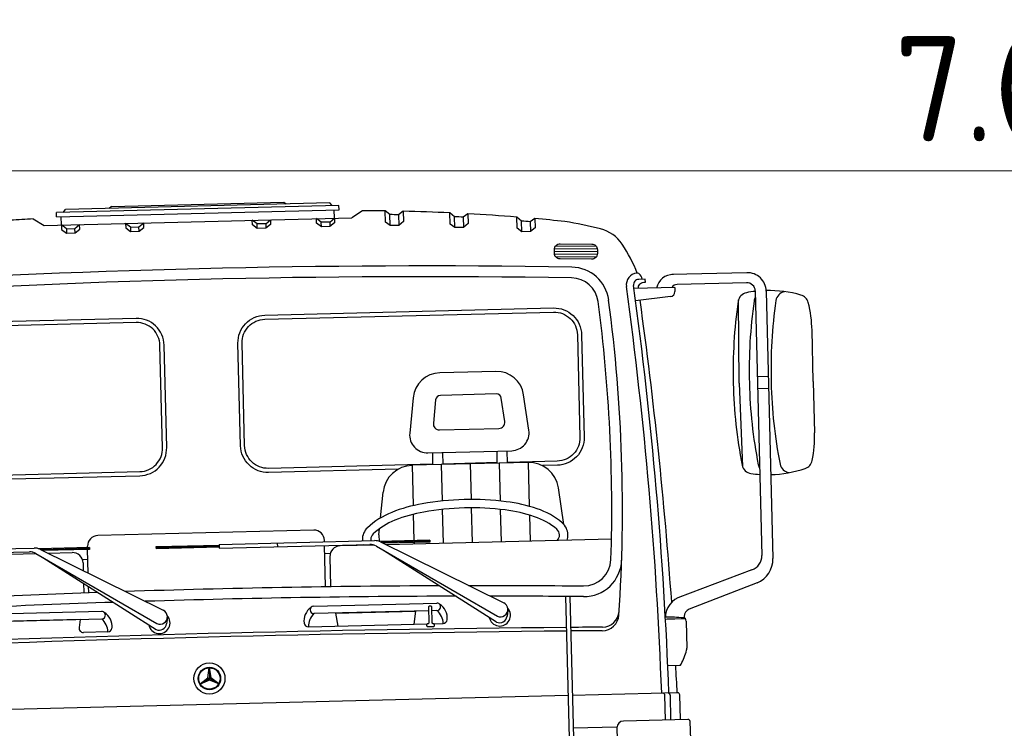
# Model space of a CAD drawing. Header units: metres. Extents: x -54 to 109, y -117 to 84.
# Tile 39 of 256: x 12.76 to 15.11, y -97.97 to -96.28. Entities that reach past the tile are written whole.
import ezdxf

# ---------------------------------------------------------------- set-up
doc = ezdxf.new("R2010")
doc.units = ezdxf.units.M
doc.layers.get('Defpoints').update_dxf_attribs({"color": 151})
doc.layers.add('X-XX-AL-AANKLEDING-SD', color=7, linetype='Continuous', lineweight=25)
doc.layers.add('X-XX-AL-M', color=7, linetype='Continuous', lineweight=18)
doc.styles.add('NLCS-ISO-M100-T25', font='NLCS-ISO.ttf', dxfattribs={"height": 0.25})
doc.dimstyles.new('NLCS-M100-T25-SCHRAP_L2_H2', dxfattribs={"dimscale": 0.1, "dimtxt": 2.5, "dimasz": 1.4, "dimexe": 2, "dimexo": 2, "dimgap": 0.7, "dimtad": 1, "dimzin": 0, "dimdsep": 46, "dimtxsty": 'NLCS-ISO-M100-T25', "dimblk": 'OBLIQUE', "dimcen": 0, "dimdle": 2, "dimclrd": 256, "dimclre": 256, "dimclrt": 256, "dimazin": 0, "dimtfac": 1, "dimtdec": 3, "dimtofl": 0, "dimtmove": 0, "dimatfit": 3, "dimldrblk": 'OBLIQUE', "dimfxl": 2, "dimfxlon": 1, "dimtfillclr": 256, "dimtolj": 1, "dimtzin": 0, "dimlwd": -1, "dimlwe": -1, "dimarcsym": 0})

# ---------------------------------------------------------------- blocks, each defined once
blk = doc.blocks.new('_Oblique')
at = {"color": 0, "linetype": 'ByBlock', "lineweight": -2}
blk.add_line((-0.5, -0.5), (0.5, 0.5), dxfattribs=at)
blk = doc.blocks.new('*D148')
at = {"layer": 'Defpoints', "color": 0, "transparency": 16777216}
for p in [(11.6272, -96.6431), (11.6272, -99.2544), (18.6272, -99.2544)]:
    blk.add_point(p, dxfattribs=at)
at = {"layer": 'X-XX-AL-M', "transparency": 16777216}
for p, q in [((11.6272, -96.8431), (11.6272, -96.4431)), ((18.6272, -96.8431), (18.6272, -96.4431)), ((18.8272, -96.6431), (11.4272, -96.6431))]:
    blk.add_line(p, q, dxfattribs=at)
at = {"layer": 'X-XX-AL-M', "transparency": 16777216, "xscale": 0.14, "yscale": 0.14, "zscale": 0.14, "rotation": 180}
blk.add_blockref('_Oblique', (11.6272, -96.6431), dxfattribs=at)
at = {"layer": 'X-XX-AL-M', "transparency": 16777216, "xscale": 0.14, "yscale": 0.14, "zscale": 0.14}
blk.add_blockref('_Oblique', (18.6272, -96.6431), dxfattribs=at)
at = {"layer": 'X-XX-AL-M', "transparency": 16777216, "insert": (15.1272, -96.4481), "char_height": 0.25, "attachment_point": 5, "style": 'NLCS-ISO-M100-T25'}
blk.add_mtext('\\A1;7.00', dxfattribs=at)
blk = doc.blocks.new('SAL-AANKLEDING_VRACHTAUTO_VOORAANZICHT-D')
for p, q in [((-0.3361, 2.6849), (-0.3361, 2.695)), ((0.3361, 2.695), (-0.3361, 2.695)), ((-0.3203, 2.695), (-0.3146, 2.7018)), ((0.3146, 2.7018), (-0.3146, 2.7018)), ((-0.205, 2.7065), (-0.2108, 2.7018)), ((-0.205, 2.7065), (0.205, 2.7065)), ((0.205, 2.7065), (0.2108, 2.7018)), ((0.3203, 2.695), (0.3146, 2.7018)), ((0.3361, 2.6849), (0.3361, 2.695)), ((-0.3915, 2.6812), (-0.3658, 2.6652)), ((-0.3361, 2.6849), (0.3361, 2.6849)), ((-0.3248, 2.6652), (-0.3248, 2.6849)), ((0.3248, 2.6652), (0.3248, 2.6849)), ((0.3915, 2.6812), (0.3658, 2.6652)), ((0.4457, 2.6528), (0.4457, 2.6794)), ((0.457, 2.6703), (0.4457, 2.6794)), ((0.457, 2.6441), (0.457, 2.6703)), ((0.4888, 2.6775), (0.4774, 2.6694)), ((0.4888, 2.6775), (0.4888, 2.6528)), ((0.5993, 2.6442), (0.5993, 2.6708)), ((0.6107, 2.6614), (0.5993, 2.6708)), ((-0.3658, 2.6652), (0.3658, 2.6652)), ((-0.3134, 2.6561), (-0.3248, 2.6652)), ((-0.3248, 2.6652), (-0.3248, 2.6542)), ((-0.3248, 2.6542), (-0.3134, 2.6455)), ((-0.3134, 2.6561), (-0.2931, 2.6561)), ((-0.3134, 2.6561), (-0.3134, 2.6455)), ((-0.2931, 2.6561), (-0.2817, 2.6652)), ((-0.2931, 2.6455), (-0.2931, 2.6561)), ((-0.2931, 2.6455), (-0.2817, 2.6542)), ((-0.2817, 2.6542), (-0.2817, 2.6652)), ((-0.1723, 2.6652), (-0.1723, 2.6542)), ((-0.1609, 2.6561), (-0.1723, 2.6652)), ((-0.1723, 2.6542), (-0.1609, 2.6455)), ((-0.1609, 2.6561), (-0.1609, 2.6455)), ((-0.1609, 2.6561), (-0.1406, 2.6561)), ((-0.1406, 2.6561), (-0.1292, 2.6652)), ((-0.1406, 2.6455), (-0.1406, 2.6561)), ((-0.1406, 2.6455), (-0.1292, 2.6542)), ((-0.1292, 2.6542), (-0.1292, 2.6652)), ((0.1292, 2.6542), (0.1292, 2.6652)), ((0.1406, 2.6561), (0.1292, 2.6652)), ((0.1406, 2.6455), (0.1292, 2.6542)), ((0.1609, 2.6561), (0.1406, 2.6561)), ((0.1406, 2.6455), (0.1406, 2.6561)), ((0.1609, 2.6561), (0.1723, 2.6652)), ((0.1609, 2.6561), (0.1609, 2.6455)), ((0.1723, 2.6542), (0.1609, 2.6455)), ((0.1723, 2.6652), (0.1723, 2.6542)), ((0.2931, 2.6561), (0.2817, 2.6652)), ((0.2817, 2.6542), (0.2817, 2.6652)), ((0.2931, 2.6455), (0.2817, 2.6542)), ((0.2931, 2.6455), (0.2931, 2.6561)), ((0.3134, 2.6561), (0.2931, 2.6561)), ((0.3134, 2.6561), (0.3248, 2.6652)), ((0.3134, 2.6561), (0.3134, 2.6455)), ((0.3248, 2.6542), (0.3134, 2.6455)), ((0.3248, 2.6652), (0.3248, 2.6542)), ((0.457, 2.6441), (0.4457, 2.6528)), ((0.4774, 2.6694), (0.4774, 2.6441)), ((0.4888, 2.6528), (0.4774, 2.6441)), ((0.6107, 2.6356), (0.6107, 2.6614)), ((0.6424, 2.6676), (0.6311, 2.6599)), ((0.6311, 2.6599), (0.6311, 2.6356)), ((0.6424, 2.6676), (0.6424, 2.6442)), ((0.7583, 2.6303), (0.7583, 2.6569)), ((0.7697, 2.647), (0.7583, 2.6569)), ((0.7697, 2.6216), (0.7697, 2.647)), ((0.8014, 2.6522), (0.79, 2.6448)), ((0.8014, 2.6522), (0.8014, 2.6303)), ((-0.3134, 2.6455), (-0.2931, 2.6455)), ((-0.1609, 2.6455), (-0.1406, 2.6455)), ((0.1609, 2.6455), (0.1406, 2.6455)), ((0.3134, 2.6455), (0.2931, 2.6455)), ((0.4774, 2.6441), (0.457, 2.6441)), ((0.6107, 2.6356), (0.5993, 2.6442)), ((0.6311, 2.6356), (0.6107, 2.6356)), ((0.6424, 2.6442), (0.6311, 2.6356)), ((0.7697, 2.6216), (0.7583, 2.6303)), ((0.79, 2.6448), (0.79, 2.6216)), ((0.8014, 2.6303), (0.79, 2.6216)), ((0.79, 2.6216), (0.7697, 2.6216)), ((0.9482, 2.5759), (0.8461, 2.5791)), ((0.9461, 2.5822), (0.8486, 2.5853)), ((0.9477, 2.5634), (0.8458, 2.5666)), ((0.9481, 2.5696), (0.8459, 2.5729)), ((0.9448, 2.5572), (0.8484, 2.5603)), ((1.3022, 2.5111), (1.124, 2.5111)), ((1.3011, 2.4872), (1.1361, 2.4872)), ((1.13, 2.4801), (1.0328, 2.4801)), ((1.13, 2.4801), (1.13, 2.4707)), ((1.3211, 2.4672), (1.3211, 1.8385)), ((1.3472, 2.4661), (1.3472, 1.8303)), ((1.1192, 2.4588), (1.0359, 2.4511)), ((1.2777, 2.2486), (1.2806, 2.4467)), ((1.4538, 2.2486), (1.4538, 2.3706)), ((1.2777, 2.2486), (1.2806, 2.0505)), ((1.3472, 2.2628), (1.3211, 2.2628)), ((1.4538, 2.2486), (1.4538, 2.1267)), ((0.5546, 2.2275), (0.5478, 2.1718)), ((0.6997, 2.2377), (0.5661, 2.2377)), ((0.7177, 2.1718), (0.7109, 2.2278)), ((1.3472, 2.2344), (1.3211, 2.2344)), ((0.562, 2.1558), (0.7035, 2.1558)), ((0.5444, 2.0732), (0.5444, 2.1021)), ((0.5684, 2.0732), (0.5684, 2.1021)), ((0.6975, 2.0732), (0.6975, 2.1021)), ((0.7215, 2.0732), (0.7215, 2.1021)), ((0.7708, 2.0732), (0.4947, 2.0732)), ((0.4947, 2.0732), (0.4947, 1.9773)), ((0.5638, 2.0732), (0.5638, 1.9867)), ((0.6328, 2.0732), (0.6328, 1.9886)), ((0.7018, 2.0732), (0.7018, 1.9833)), ((0.7708, 2.0732), (0.7708, 1.9689)), ((0.4165, 1.95), (0.4242, 2.0109)), ((0.8524, 1.9233), (0.8414, 2.0109)), ((0.6328, 1.9686), (0.6328, 1.886)), ((0.4947, 1.9568), (0.4947, 1.8944)), ((0.5638, 1.9666), (0.5638, 1.886)), ((0.7018, 1.9632), (0.7018, 1.886)), ((0.7708, 1.9479), (0.7708, 1.886)), ((0.2569, 1.9251), (-0.2569, 1.9251)), ((0.4115, 1.9103), (0.4133, 1.9244)), ((-0.779, 1.8991), (-0.4093, 1.8991)), ((-0.2819, 1.897), (-0.2819, 1.9001)), ((0.2819, 1.8965), (0.2819, 1.9001)), ((0.4115, 1.9103), (0.4115, 1.8945)), ((-0.9645, 1.886), (-0.405, 1.886)), ((-0.779, 1.8903), (-0.4207, 1.8903)), ((-0.405, 1.886), (-0.1216, 1.7124)), ((-0.2777, 1.897), (-0.3983, 1.897)), ((-0.3954, 1.8957), (-0.1057, 1.7436)), ((-0.2777, 1.8947), (-0.3934, 1.8947)), ((-0.2777, 1.8924), (-0.3891, 1.8924)), ((-0.3886, 1.8762), (-0.1237, 1.6985)), ((-0.3769, 1.886), (-0.3187, 1.886)), ((-0.2819, 1.8361), (-0.2819, 1.8924)), ((-0.2777, 1.897), (-0.2777, 1.8924)), ((-0.1192, 1.8944), (-0.1192, 1.8898)), ((0.0311, 1.8944), (-0.1192, 1.8944)), ((0.0311, 1.8921), (-0.1192, 1.8921)), ((0.0311, 1.8898), (-0.1192, 1.8898)), ((0.0311, 1.8965), (0.0311, 1.8877)), ((0.0311, 1.8965), (0.4008, 1.8965)), ((0.0311, 1.8877), (0.3893, 1.8877)), ((0.1695, 1.8965), (0.1695, 1.8877)), ((0.2819, 1.7903), (0.2819, 1.8877)), ((0.3995, 1.886), (0.3187, 1.886)), ((0.405, 1.8834), (0.6885, 1.7098)), ((0.5324, 1.8944), (0.4118, 1.8944)), ((0.4147, 1.8931), (0.7044, 1.741)), ((0.5324, 1.8921), (0.4166, 1.8921)), ((0.5324, 1.8898), (0.421, 1.8898)), ((0.9645, 1.886), (0.4286, 1.886)), ((0.4947, 1.8898), (0.4947, 1.886)), ((0.5324, 1.8944), (0.5324, 1.8898)), ((-0.2951, 1.8692), (-0.2819, 1.8692)), ((-0.2937, 1.861), (-0.2937, 1.8423)), ((0.2819, 1.8692), (0.2951, 1.8692)), ((0.2937, 1.861), (0.2937, 1.7902)), ((0.4215, 1.8736), (0.6864, 1.6959)), ((-0.2937, 1.8125), (-0.2937, 1.7902)), ((-0.2819, 1.7903), (-0.2819, 1.8046)), ((1.2966, 1.8046), (1.1186, 1.7424)), ((1.308, 1.7735), (1.1448, 1.7147)), ((-0.2525, 1.7443), (-0.5453, 1.7443)), ((0.2525, 1.7443), (0.5453, 1.7443)), ((0.8518, 1.7524), (0.8518, 0.996)), ((0.862, 1.7521), (0.862, 0.996)), ((-0.525, 1.7266), (-0.2525, 1.7266)), ((-0.3035, 1.7266), (-0.4943, 1.7266)), ((-0.3035, 1.7266), (-0.3067, 1.7073)), ((-0.0964, 1.7254), (-0.0985, 1.7114)), ((0.525, 1.7266), (0.2525, 1.7266)), ((0.3035, 1.7266), (0.4943, 1.7266)), ((0.3035, 1.7266), (0.3087, 1.6956)), ((0.4943, 1.7266), (0.4891, 1.6956)), ((0.5453, 1.7266), (0.5332, 1.7266)), ((0.7137, 1.7228), (0.7116, 1.7088)), ((-0.2386, 1.6956), (-0.2969, 1.6956)), ((0.2386, 1.6956), (0.5223, 1.6956)), ((0.5358, 1.6956), (0.5593, 1.6956)), ((1.0882, 1.6924), (1.1105, 1.6924)), ((1.1351, 1.6924), (1.092, 1.6924)), ((1.1331, 1.6979), (1.1331, 1.6938)), ((1.1373, 1.6869), (1.1373, 1.6227)), ((-0.0035, 1.5807), (-0.0002, 1.6041)), ((0, 1.6041), (0, 1.5787)), ((0.0002, 1.6041), (0.0035, 1.5807)), ((-0.0221, 1.5662), (-0.0035, 1.5807)), ((-0.022, 1.566), (0, 1.5787)), ((0, 1.5747), (-0.0219, 1.5658)), ((0, 1.5787), (-0.0035, 1.5807)), ((0.0035, 1.5807), (0, 1.5787)), ((0, 1.5787), (0, 1.5747)), ((0.022, 1.566), (0, 1.5787)), ((0.0219, 1.5658), (0, 1.5747)), ((0.0035, 1.5807), (0.0221, 1.5662)), ((1.0908, 1.5821), (1.1189, 1.5821)), ((0.8518, 1.5169), (-0.8518, 1.5169)), ((1.1125, 1.5169), (0.862, 1.5169)), ((1.0824, 1.4529), (1.0824, 1.5116)), ((1.0952, 1.4529), (1.0952, 1.5116)), ((1.1178, 1.4529), (1.1178, 1.5116)), ((1.1356, 1.4529), (0.9822, 1.4529)), ((0.9663, 1.4388), (0.862, 1.4388)), ((0.9662, 1.4369), (0.9662, 1.11))]:
    blk.add_line(p, q)
for points in [[(0.934, 2.5524), (0.8588, 2.5548, -0.414214), (0.8457, 2.5687), (0.846, 2.5777, -0.414214), (0.8599, 2.5908), (0.9351, 2.5884, -0.414214), (0.9482, 2.5745), (0.9479, 2.5655, -0.414214)], [(0.5331, 2.1021), (0.7325, 2.1021, 0.450081), (0.7745, 2.1495), (0.7642, 2.2342, 0.379234), (0.6997, 2.2914), (0.5661, 2.2914, 0.379234), (0.5013, 2.2339), (0.491, 2.1495, 0.450081)]]:
    blk.add_lwpolyline(points, format="xyb", close=True)
for points in [[(0.8852, 2.5091, 0.020675), (-0.8852, 2.5091, 0.371287), (-0.9467, 2.4516, 0.04128), (-0.962, 1.8372, 0.407379), (-0.8954, 1.7765, -0.006064), (-0.2609, 1.7905, 0.407379)], [(0.6216, 1.7844, -0.002617), (0.8954, 1.7765, 0.407379), (0.962, 1.8372, 0.04128), (0.9467, 2.4516, 0.371287), (0.8852, 2.5091, 0.020675)], [(1.0526, 2.5016, 0.262336), (1.0453, 2.5152, 0.165471), (1.0403, 2.5165, 0.42128), (1.015, 2.4856, 0.42128)], [(1.0435, 2.4801, -0.445998), (1.0564, 2.4944), (1.0603, 2.4944), (1.0603, 2.5016), (1.0449, 2.5016, 0.447237), (1.032, 2.4871, 0.447237)], [(-0.4938, 2.0647), (-0.1531, 2.0647, 0.414214), (-0.0878, 2.1299), (-0.0878, 2.3735, 0.414214), (-0.1531, 2.4387), (-0.8402, 2.4387, 0.414214), (-0.9055, 2.3735), (-0.9055, 2.1299, 0.414214), (-0.8402, 2.0647)], [(0.461, 2.0647), (0.1531, 2.0647, -0.414214), (0.0878, 2.1299), (0.0878, 2.3735, -0.414214), (0.1531, 2.4387), (0.8402, 2.4387, -0.414214), (0.9055, 2.3735), (0.9055, 2.1299, -0.414214), (0.8402, 2.0647)], [(-0.5769, 2.0745), (-0.1531, 2.0745, 0.414214), (-0.0977, 2.1299), (-0.0977, 2.3735, 0.414214), (-0.1531, 2.4289), (-0.8402, 2.4289, 0.414214), (-0.8956, 2.3735), (-0.8956, 2.1299, 0.414214), (-0.8402, 2.0745)], [(0.5444, 2.0745), (0.1531, 2.0745, -0.414214), (0.0977, 2.1299), (0.0977, 2.3735, -0.414214), (0.1531, 2.4289), (0.8402, 2.4289, -0.414214), (0.8956, 2.3735), (0.8956, 2.1299, -0.414214), (0.8402, 2.0745)], [(0.6975, 2.0745), (0.5684, 2.0745, -0.414214)], [(0.8402, 2.0745), (0.7215, 2.0745, -0.414214)], [(0.8402, 2.0647), (0.8045, 2.0647, -0.414214)], [(0.8075, 2.0647), (0.8045, 2.0647, -0.414214)], [(0.6166, 1.9888, 0.037645), (0.5166, 1.9812, 0.050157), (0.4437, 1.9626, 0.093492), (0.3848, 1.9275, 0.214957), (0.372, 1.8992, 0.018536), (0.3721, 1.8965, 0.093492)], [(0.6166, 1.9688, 0.037645), (0.5196, 1.9615, 0.050157), (0.4505, 1.9438, 0.093492), (0.398, 1.9125, 0.214957), (0.392, 1.8992, 0.039683), (0.3923, 1.8965, 0.000025)], [(0.8587, 1.886, 0.090052), (0.8611, 1.8992, 0.214957), (0.8484, 1.9275, 0.093492), (0.7895, 1.9626, 0.050157), (0.7166, 1.9812, 0.037645), (0.6166, 1.9888, 0.037645)], [(0.8352, 1.886, 0.000025), (0.8352, 1.886, 0.214957), (0.8412, 1.8992, 0.214957), (0.8352, 1.9125, 0.093492), (0.7826, 1.9438, 0.050157), (0.7136, 1.9615, 0.037645), (0.6166, 1.9688, 0.037645)], [(-0.4128, 1.8893, 0.01378), (-0.4121, 1.8886, 0.000025), (-0.4121, 1.8886, 0.050157)], [(0.3738, 1.8877, 0.012146), (0.3744, 1.886, 0.093492)], [(0.3973, 1.8867, 0.01378), (0.398, 1.886, 0.000025), (0.398, 1.886, 0.050157)], [(-0.1962, 1.7911, -0.00715), (0.552, 1.786, 0.407379)], [(0.5305, 1.7375), (0.5276, 1.7375, 0.414214), (0.525, 1.7349), (0.525, 1.6983, -0.414214), (0.5223, 1.6956, 0.414214), (0.5197, 1.693), (0.5197, 1.6916, 0.414214), (0.5223, 1.689), (0.5358, 1.689, 0.414214), (0.5385, 1.6916), (0.5385, 1.693, 0.414214), (0.5358, 1.6956, -0.414214), (0.5332, 1.6983), (0.5332, 1.7349, 0.414214), (0.5305, 1.7375)]]:
    blk.add_lwpolyline(points, format="xyb")
for radius in [0.0371, 0.0268, 0.0254]:
    blk.add_circle((0, 1.5787), radius)
for centre, radius, start, end in [((-0.2528, -2.1829), 4.8661, 91.6331, 92.2717), ((0.2528, -2.1829), 4.8661, 87.7283, 88.3669), ((0.2528, -2.1829), 4.8575, 87.3498, 87.59), ((0.2528, -2.1829), 4.8661, 85.9158, 87.2204), ((0.2528, -2.1829), 4.8575, 85.5334, 85.774), ((0.2528, -2.1829), 4.8661, 84.0371, 85.4069), ((0.2528, -2.1829), 4.8575, 83.6503, 83.8916), ((0.2528, -2.1829), 4.8661, 82.6836, 83.5267), ((0.6807, 1.6389), 1.0228, 74.3388, 79.1938), ((0.9331, 2.5391), 0.0879, 32.2877, 74.3388), ((0.7024, 2.3933), 0.3608, 19.9603, 32.2877), ((0, -18.89), 21.443, 87.63119, 92.36881), ((0.8826, 2.4447), 0.09, 6.1541, 87.6312), ((1.1254, 2.4712), 0.0399, 87.0106, 167.236), ((1.3022, 2.4661), 0.045, 0, 90), ((-8.6698, 1.4017), 9.7452, 0.67739, 6.3858), ((-8.6698, 1.4017), 9.7623, 0.67621, 6.38382), ((1.1356, 2.473), 0.0142, 88.0302, 150.3354), ((1.3011, 2.4672), 0.02, 0, 90), ((1.1181, 2.4707), 0.012, 275.2696, 0), ((1.3043, 2.4389), 0.025, 99.5239, 170.3063), ((1.3465, 2.1872), 0.2802, 95.2025, 99.5239), ((1.3465, 2.1872), 0.2802, 72.757, 89.8657), ((1.3944, 2.4389), 0.025, 99.5239, 170.3063), ((-2.7603, 2.0519), 3.7539, 354.6998, 6.1541), ((-9.6094, 1.2416), 10.7246, 2.62393, 6.48079), ((2.3976, 2.2521), 1.1341, 170.3063, 180.1782), ((2.4358, 2.2521), 1.1341, 170.3063, 180.1782), ((1.3425, 2.4389), 0.025, 148.912, 170.3063), ((2.4877, 2.2521), 1.1341, 170.3063, 180.1782), ((1.4221, 2.4309), 0.025, 12.7888, 72.757), ((1.161, 2.3717), 0.2928, 359.783, 12.7888), ((2.3976, 2.2451), 1.1341, 179.8218, 189.6937), ((2.4358, 2.2451), 1.1341, 179.8218, 189.6937), ((2.4877, 2.2451), 1.1341, 179.8218, 189.6937), ((0.5661, 2.2261), 0.0116, 90, 173.0736), ((0.6997, 2.2264), 0.0113, 6.9264, 90), ((0.562, 2.1701), 0.0143, 173.0736, 270), ((0.7035, 2.1701), 0.0143, 270, 6.9264), ((1.161, 2.1256), 0.2928, 347.2112, 0.217), ((0.4947, 2.002), 0.0711, 90, 172.8158), ((0.7708, 2.002), 0.0711, 7.1842, 90), ((1.3043, 2.0583), 0.025, 189.6937, 260.4761), ((1.3425, 2.0583), 0.025, 189.6937, 211.088), ((1.3465, 2.31), 0.2802, 270.1381, 287.243), ((1.3944, 2.0583), 0.025, 189.6937, 260.4761), ((1.4221, 2.0663), 0.025, 287.243, 347.2112), ((1.3465, 2.31), 0.2802, 260.4761, 264.7975), ((-0.2569, 1.9001), 0.025, 90, 180), ((0.2569, 1.9001), 0.025, 0, 90), ((-0.4093, 1.8685), 0.0306, 62.9878, 90), ((-0.4207, 1.8597), 0.0306, 59.1498, 90), ((-0.3187, 1.861), 0.025, 0, 90), ((0.3187, 1.861), 0.025, 90, 180), ((0.3893, 1.8571), 0.0306, 59.1498, 90), ((0.4008, 1.8659), 0.0306, 62.9878, 90), ((0.8976, 1.8409), 0.09, 268.0389, 356.6987), ((1.2858, 1.8382), 0.0353, 287.9009, 0.4766), ((1.2872, 1.8298), 0.06, 290.2915, 0.4766), ((0, -24.3726), 26.1389, 90.48961, 91.96113), ((0, -24.3726), 26.1389, 88.70359, 90.3248), ((0, -24.3726), 26.1389, 88.03887, 88.52545), ((-0.2525, 1.7355), 0.00885, 270, 90), ((-0.2668, 1.7091), 0.0385, 352.8353, 57.1454), ((-0.1137, 1.728), 0.0175, 242.9878, 62.9878), ((0.2668, 1.7091), 0.0385, 122.8546, 187.1647), ((0.2525, 1.7355), 0.00885, 90, 270), ((0.5453, 1.7355), 0.00885, 270, 90), ((0.5309, 1.7091), 0.0385, 352.8353, 57.1454), ((0.6964, 1.7254), 0.0175, 242.9878, 62.9878), ((1.1397, 1.6952), 0.0517, 104.4648, 178.82), ((-0.2826, 1.6943), 0.0442, 1.7559, 47.0141), ((-0.1158, 1.714), 0.0255, 189.6801, 40.5175), ((-0.1158, 1.714), 0.0175, 242.9878, 351.3937), ((0.2826, 1.6943), 0.0442, 132.9859, 178.2441), ((0.5152, 1.6943), 0.0442, 1.7559, 47.0141), ((0.6943, 1.7114), 0.0255, 189.6801, 40.5175), ((0.9386, 1.7173), 0.04, 269.0171, 354.83), ((1.151, 1.6979), 0.0179, 110.2915, 180), ((-0.2969, 1.7056), 0.01, 170.492, 270), ((-0.2386, 1.7056), 0.01, 270, 352.3982), ((0.2386, 1.7056), 0.01, 187.6018, 270), ((0.5592, 1.7056), 0.01, 270, 352.3982), ((0.6943, 1.7114), 0.0175, 242.9878, 351.3937), ((0.9378, 1.7089), 0.04, 269.0177, 354.6998), ((1.0916, 1.4183), 0.2789, 81.9185, 90.7279), ((1.1297, 1.6869), 0.00763, 0, 81.9185), ((0, -52.9867), 54.6721, 89.10731, 90.89269), ((0, -52.9867), 54.6636, 89.10717, 90.89283), ((0, -52.9867), 54.6721, 89.01707, 89.09656), ((0, -52.9867), 54.6636, 89.01772, 89.09642), ((0.9621, 1.6716), 0.1827, 331.462, 342.7506), ((1.1195, 1.6227), 0.0178, 342.7506, 0), ((-9.6094, 1.2416), 10.7246, 1.4708, 1.81948), ((1.1189, 1.5863), 0.00415, 270, 331.462), ((1.0771, 1.5116), 0.00527, 0, 90), ((1.0899, 1.5116), 0.00527, 0, 90), ((1.1125, 1.5116), 0.00527, 0, 90), ((0.9822, 1.4369), 0.016, 90, 180), ((1.1356, 1.4479), 0.005, 0.9508, 90), ((-1.1821, 1.374), 2.3239, 353.3993, 1.8237)]:
    blk.add_arc(centre, radius, start, end)

msp = doc.modelspace()

# ---------------------------------------------------------------- block references
at = {"layer": 'X-XX-AL-AANKLEDING-SD', "rotation": 1.432096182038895}
msp.add_blockref('SAL-AANKLEDING_VRACHTAUTO_VOORAANZICHT-D', (13.2555, -99.4283), dxfattribs=at)

# ---------------------------------------------------------------- dimensions: what is measured, and where the dimension line sits
at = {"layer": 'X-XX-AL-M'}
dim = msp.add_linear_dim(base=(11.6272, -96.6431), p1=(18.6272, -99.2544), p2=(11.6272, -99.2544), dimstyle='NLCS-M100-T25-SCHRAP_L2_H2', override={"dimtmove": 1}, dxfattribs=at)
dim.commit()
dim.dimension.update_dxf_attribs({"geometry": '*D148', "text_midpoint": (15.1272, -96.4481)})

doc.saveas('drawing.dxf')
